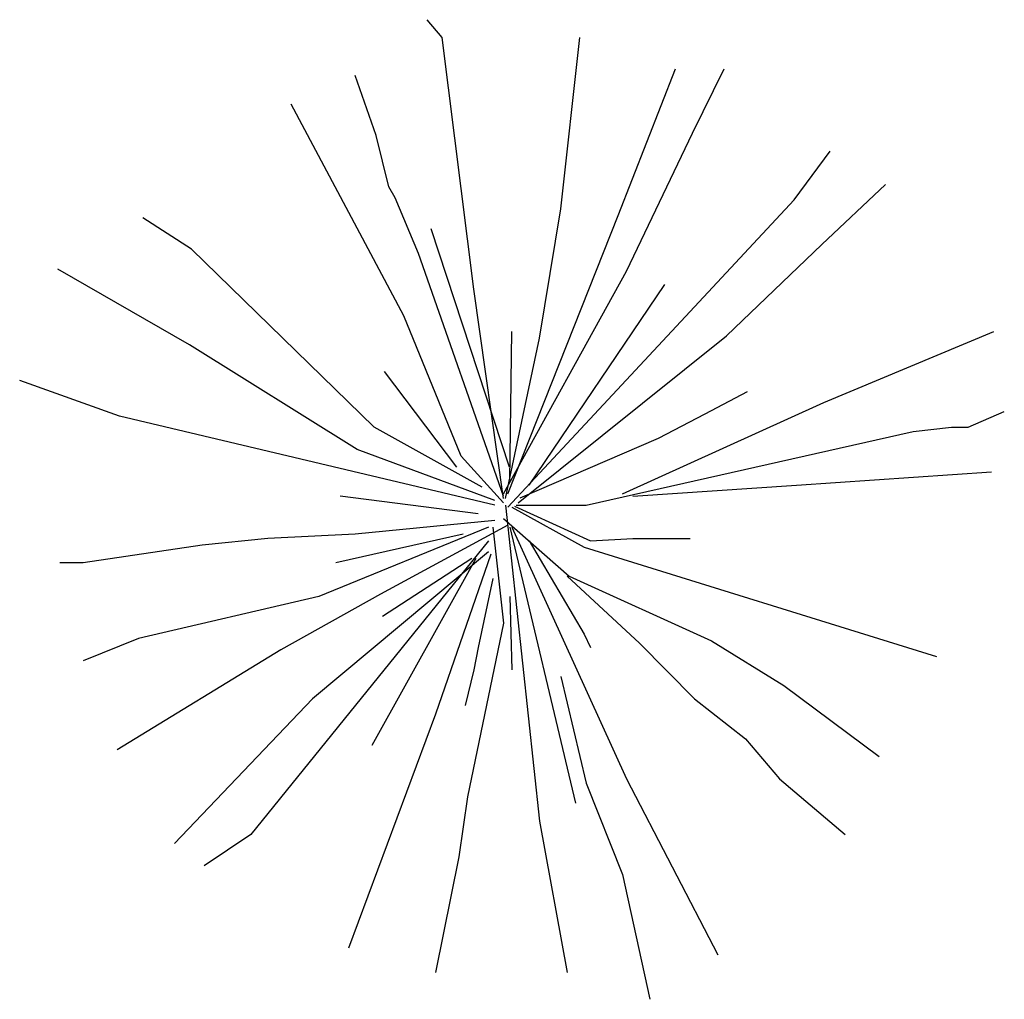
# Model space of a CAD drawing. Extents: x -0.71 to 0.74, y -0.7 to 0.74.
import ezdxf

# ---------------------------------------------------------------- set-up
doc = ezdxf.new("R2010")
doc.units = 0
doc.header["$MEASUREMENT"] = 0
doc.layers.add('JARDIN', color=76, linetype='CONTINUOUS')

msp = doc.modelspace()

# ---------------------------------------------------------------- linework, layer by layer
at = {"layer": 'JARDIN'}
for p, q in [((-0.0863, 0.7124), (-0.1083, 0.7387)), ((-0.0396, 0.3431), (-0.0863, 0.7124)), ((0.0882, 0.4608), (0.1162, 0.7124)), ((0.1724, 0.4509), (0.2565, 0.6666)), ((0.2816, 0.5718), (0.3283, 0.6666)), ((-0.183, 0.5686), (-0.2141, 0.6569)), ((-0.1425, 0.3038), (-0.3077, 0.6144)), ((-0.1643, 0.4934), (-0.183, 0.5686)), ((0.1849, 0.3692), (0.2816, 0.5718)), ((0.4312, 0.4739), (0.4841, 0.5457)), ((-0.155, 0.4771), (-0.1643, 0.4934)), ((0.4716, 0.4085), (0.5652, 0.4967)), ((-0.1207, 0.3954), (-0.155, 0.4771)), ((0.2847, 0.3169), (0.4312, 0.4739)), ((0.0102, 0.0422), (0.1724, 0.4509)), ((0.0571, 0.2711), (0.0882, 0.4608)), ((-0.4542, 0.4018), (-0.526, 0.4476)), ((0.0127, 0.0815), (-0.1021, 0.4313)), ((0.3314, 0.2743), (0.4716, 0.4085)), ((-0.1861, 0.1403), (-0.4542, 0.4018)), ((0.004, 0.039), (-0.1207, 0.3954)), ((-0.4573, 0.2613), (-0.6507, 0.3724)), ((0.004, 0.0422), (0.1849, 0.3692)), ((0.0415, 0.0553), (0.2409, 0.3496)), ((0.004, 0.0357), (-0.0396, 0.3431)), ((-0.0583, 0.0979), (-0.1425, 0.3038)), ((0.0102, 0.0226), (0.2847, 0.3169)), ((0.0133, 0.0619), (0.0164, 0.2809)), ((0.4747, 0.1764), (0.7242, 0.2809)), ((-0.211, 0.1076), (-0.4573, 0.2613)), ((0.0071, 0.0357), (0.0571, 0.2711)), ((0.0257, 0.0292), (0.3314, 0.2743)), ((-0.0645, 0.0815), (-0.1706, 0.222)), ((-0.5602, 0.1566), (-0.7067, 0.2089)), ((0.3002, 0.16), (0.3625, 0.1927)), ((0.1786, 0.0422), (0.4747, 0.1764)), ((0.2316, 0.1239), (0.3002, 0.16)), ((0.6868, 0.1403), (0.7397, 0.1633)), ((-0.0085, 0.0259), (-0.5602, 0.1566)), ((-0.0272, 0.0521), (-0.1861, 0.1403)), ((0.1255, 0.0259), (0.6057, 0.1338)), ((0.6057, 0.1338), (0.6619, 0.1403)), ((0.6619, 0.1403), (0.6868, 0.1403)), ((0.0283, 0.0364), (0.2316, 0.1239)), ((-0.0085, 0.0325), (-0.211, 0.1076)), ((0.004, 0.0292), (-0.0583, 0.0979)), ((0.4343, 0.0553), (0.721, 0.0749)), ((0.1942, 0.039), (0.4343, 0.0553)), ((-0.0334, 0.0129), (-0.2361, 0.039)), ((0.0071, 0.0259), (0.0571, -0.4383)), ((0.0164, 0.0226), (0.1224, -0.0361)), ((0.0204, 0.0242), (0.1318, -0.0264)), ((0.0226, 0.0259), (0.1255, 0.0259)), ((-0.0085, 0.003), (-0.2141, -0.0166)), ((0.004, 0.0063), (0.1006, -0.0787)), ((-0.0178, -0.0068), (-0.2672, -0.1082)), ((0.0102, -0.0034), (-0.1768, -0.1049)), ((-0.0116, -0.0068), (0.004, -0.1473)), ((0.0133, -0.0068), (0.11, -0.4121)), ((0.0164, -0.0068), (0.1849, -0.3762)), ((-0.342, -0.0232), (-0.4386, -0.0329)), ((-0.0178, -0.0264), (-0.367, -0.4579)), ((-0.2141, -0.0166), (-0.342, -0.0232)), ((-0.0552, -0.0166), (-0.2423, -0.0591)), ((0.0415, -0.0264), (0.1224, -0.1637)), ((0.1318, -0.0264), (0.1942, -0.0232)), ((0.1942, -0.0232), (0.2783, -0.0232)), ((-0.4386, -0.0329), (-0.6133, -0.0591)), ((-0.0178, -0.0428), (-0.2766, -0.2585)), ((0.1224, -0.0361), (0.6399, -0.1964)), ((-0.0365, -0.0525), (-0.1892, -0.3271)), ((-0.0427, -0.0525), (-0.1737, -0.1376)), ((-0.0147, -0.046), (-0.0957, -0.2813)), ((-0.6133, -0.0591), (-0.6476, -0.0591)), ((-0.0116, -0.0819), (-0.0334, -0.1833)), ((0.0975, -0.0787), (0.2036, -0.1768)), ((0.1006, -0.0787), (0.3096, -0.1735)), ((-0.2672, -0.1082), (-0.5322, -0.1702)), ((-0.1768, -0.1049), (-0.3233, -0.1865)), ((0.0133, -0.1082), (0.0164, -0.216)), ((0.004, -0.1473), (-0.049, -0.4024)), ((-0.5322, -0.1702), (-0.6133, -0.2029)), ((0.1224, -0.1637), (0.1318, -0.1833)), ((0.3096, -0.1735), (0.4156, -0.2389)), ((-0.3233, -0.1865), (-0.5633, -0.3336)), ((-0.0334, -0.1833), (-0.0396, -0.216)), ((0.2036, -0.1768), (0.2847, -0.2585)), ((-0.0396, -0.216), (-0.0521, -0.2682)), ((0.0882, -0.2258), (0.1255, -0.3827)), ((0.4156, -0.2389), (0.5559, -0.3435)), ((-0.2766, -0.2585), (-0.4793, -0.471)), ((0.2847, -0.2585), (0.3594, -0.3173)), ((-0.0957, -0.2813), (-0.2235, -0.6246)), ((0.3594, -0.3173), (0.4094, -0.3762)), ((0.1255, -0.3827), (0.1786, -0.5167)), ((0.1849, -0.3762), (0.3189, -0.6345)), ((0.4094, -0.3762), (0.5059, -0.4579)), ((-0.049, -0.4024), (-0.0614, -0.4906)), ((0.0571, -0.4383), (0.0975, -0.6606)), ((-0.367, -0.4579), (-0.4355, -0.5037)), ((-0.0614, -0.4906), (-0.0957, -0.6606)), ((0.1786, -0.5167), (0.2191, -0.6999))]:
    msp.add_line(p, q, dxfattribs=at)

doc.saveas('drawing.dxf')
